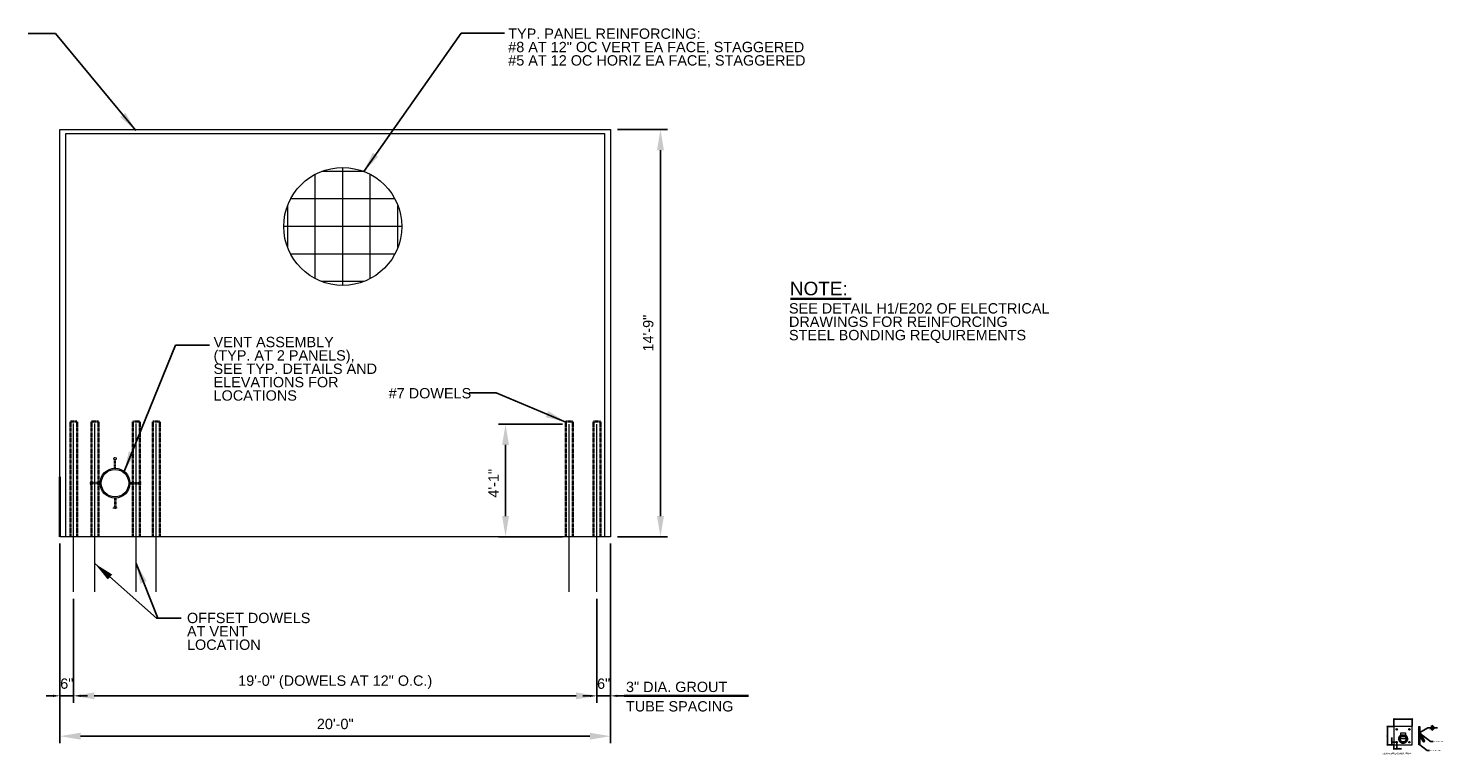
# Model space of a CAD drawing. Header units: inches. Extents: x -829 to 2226, y 10 to 4755.
# Tile 13 of 54: x -91 to 526, y 831 to 1147. Entities that reach past the tile are written whole.
import ezdxf
from ezdxf.enums import TextEntityAlignment as Align

# ---------------------------------------------------------------- set-up
doc = ezdxf.new("R2010")
doc.units = ezdxf.units.IN
doc.header["$LTSCALE"] = 0.5
doc.header["$MEASUREMENT"] = 0
for name, pattern in [('DGN Style 3', [0.621993, 0.444281, -0.177712]), ('HIDDEN', [0.375, 0.25, -0.125]), ('HIDDEN2', [0.1875, 0.125, -0.0625])]:
    doc.linetypes.add(name, pattern=pattern)
for name, color, linetype, lineweight in [('G-ANNO-DIM', 7, 'Continuous', 0), ('G-ANNO-DIMS', 7, 'Continuous', 35), ('G-ANNO-TEXT', 7, 'Continuous', 35), ('Level 1', 7, 'Continuous', 0), ('S-ANNO-TEXT', 7, 'Continuous', 0), ('S-FNDN-WALL-CONC', 7, 'Continuous', 0), ('S-SECT-RBAR', 7, 'Continuous', 0), ('S-STRL-MISC', 7, 'Continuous', 0)]:
    doc.layers.add(name, color=color, linetype=linetype, lineweight=lineweight)
doc.styles.add('1 10', font='arial.ttf', dxfattribs={"height": 1.181102})
doc.styles.add('1 10_0', font='arial.ttf')
doc.styles.add('1 50', font='arial.ttf', dxfattribs={"height": 5.905512})
doc.styles.add('AEC 1 4_1 0 Scale', font='arial.ttf', dxfattribs={"height": 4.5})
doc.styles.add('AEC_3_1 0 Scale', font='arial.ttf', dxfattribs={"height": 0.375})
doc.dimstyles.new('1 10', dxfattribs={"dimtxt": 1.181102, "dimasz": 1.771654, "dimexe": 0.590551, "dimexo": 0.590551, "dimgap": 0.590551, "dimtad": 1, "dimdec": 0, "dimzin": 11, "dimdsep": 46, "dimtxsty": '1 10', "dimblk": '_Oblique_0.3', "dimcen": 0.09, "dimadec": 4, "dimazin": 3, "dimtfac": 1, "dimtdec": 0, "dimtofl": 0, "dimtmove": 0, "dimatfit": 3, "dimfxl": 1, "dimfrac": 2, "dimtolj": 1, "dimtzin": 11, "dimarcsym": 0})
doc.dimstyles.new("1 4 1'-0", dxfattribs={"dimtxt": 4.5, "dimasz": 9, "dimexe": 3, "dimexo": 3, "dimgap": 3, "dimtad": 1, "dimdec": 0, "dimzin": 11, "dimdsep": 46, "dimlunit": 3, "dimtxsty": 'AEC 1 4_1 0 Scale', "dimcen": 0.09, "dimadec": 4, "dimazin": 3, "dimtfac": 1, "dimtdec": 0, "dimtofl": 0, "dimtmove": 0, "dimatfit": 3, "dimfxl": 1, "dimfrac": 2, "dimtolj": 1, "dimtzin": 11, "dimarcsym": 0})
doc.dimstyles.new("3 1'-0", dxfattribs={"dimtxt": 0.375, "dimasz": 0.5, "dimexe": 0.25, "dimexo": 0.25, "dimgap": 0.125, "dimtad": 1, "dimdec": 4, "dimzin": 7, "dimdsep": 46, "dimlunit": 4, "dimtxsty": 'AEC_3_1 0 Scale', "dimblk": '_Oblique_0.5', "dimcen": 0.09, "dimadec": 4, "dimazin": 3, "dimtfac": 1, "dimtdec": 4, "dimtofl": 0, "dimtmove": 0, "dimatfit": 3, "dimfxl": 1, "dimfrac": 2, "dimtolj": 1, "dimtzin": 7, "dimarcsym": 1})

# ---------------------------------------------------------------- blocks, each defined once
blk = doc.blocks.new('_Oblique_0.3')
at = {"color": 0, "linetype": 'ByBlock', "lineweight": -2}
for p, q in [((0, 0), (-1, 0)), ((0.5, 0.167), (-0.5, -0.167))]:
    blk.add_line(p, q, dxfattribs=at)
blk = doc.blocks.new('*D294')
at = {"layer": 'Defpoints', "color": 0, "transparency": 16777216}
for p in [(163.25, 1103.3), (185.02, 1103.3), (163.25, 925.8)]:
    blk.add_point(p, dxfattribs=at)
at = {"layer": 'G-ANNO-DIMS', "color": 0, "lineweight": -2, "transparency": 16777216}
for p, q in [((166.25, 1103.3), (188.02, 1103.3)), ((185.02, 934.8), (185.02, 1094.3)), ((166.25, 925.8), (188.02, 925.8))]:
    blk.add_line(p, q, dxfattribs=at)
at = {"layer": 'G-ANNO-DIMS', "color": 0, "transparency": 16777216}
for points in [[(183.52, 1094.3), (186.52, 1094.3), (185.02, 1103.3)], [(183.52, 934.8), (186.52, 934.8), (185.02, 925.8)]]:
    blk.add_solid(points, dxfattribs=at)
at = {"layer": 'G-ANNO-DIMS', "color": 0, "transparency": 16777216, "insert": (179.72, 1014.55), "char_height": 4.5, "attachment_point": 5, "rotation": 90, "style": 'AEC 1 4_1 0 Scale'}
blk.add_mtext('\\A1;14\'-9"', dxfattribs=at)
blk = doc.blocks.new('*D295')
at = {"layer": 'Defpoints', "color": 0, "transparency": 16777216}
for p in [(-76.75, 925.8), (163.25, 925.8), (163.25, 838.86)]:
    blk.add_point(p, dxfattribs=at)
at = {"layer": 'G-ANNO-DIMS', "color": 0, "lineweight": -2, "transparency": 16777216}
for p, q in [((-76.75, 922.8), (-76.75, 835.86)), ((163.25, 922.8), (163.25, 835.86)), ((-67.75, 838.86), (154.25, 838.86))]:
    blk.add_line(p, q, dxfattribs=at)
at = {"layer": 'G-ANNO-DIMS', "color": 0, "transparency": 16777216}
for points in [[(-67.75, 840.36), (-67.75, 837.36), (-76.75, 838.86)], [(154.25, 840.36), (154.25, 837.36), (163.25, 838.86)]]:
    blk.add_solid(points, dxfattribs=at)
at = {"layer": 'G-ANNO-DIMS', "color": 0, "transparency": 16777216, "insert": (43.25, 844.16), "char_height": 4.5, "attachment_point": 5, "style": 'AEC 1 4_1 0 Scale'}
blk.add_mtext('\\A1;20\'-0"', dxfattribs=at)
blk = doc.blocks.new('*D296')
at = {"layer": 'Defpoints', "color": 0, "transparency": 16777216}
for p in [(163.25, 925.8), (157.25, 901.78), (163.25, 856.43)]:
    blk.add_point(p, dxfattribs=at)
at = {"layer": 'G-ANNO-DIMS', "color": 0, "lineweight": -2, "transparency": 16777216}
for p, q in [((163.25, 922.8), (163.25, 853.43)), ((157.25, 898.78), (157.25, 853.43)), ((154.25, 856.43), (151.25, 856.43)), ((157.25, 856.43), (163.25, 856.43)), ((166.25, 856.43), (169.25, 856.43))]:
    blk.add_line(p, q, dxfattribs=at)
at = {"layer": 'G-ANNO-DIMS', "color": 0, "transparency": 16777216}
for points in [[(154.25, 856.93), (154.25, 855.93), (157.25, 856.43)], [(166.25, 856.93), (166.25, 855.93), (163.25, 856.43)]]:
    blk.add_solid(points, dxfattribs=at)
at = {"layer": 'G-ANNO-DIMS', "color": 0, "transparency": 16777216, "insert": (160.25, 861.73), "char_height": 4.5, "attachment_point": 5, "style": 'AEC 1 4_1 0 Scale'}
blk.add_mtext('\\A1;6"', dxfattribs=at)
blk = doc.blocks.new('*D297')
at = {"layer": 'Defpoints', "color": 0, "transparency": 16777216}
for p in [(145.26, 974.82), (117.49, 925.8), (145.26, 925.8)]:
    blk.add_point(p, dxfattribs=at)
at = {"layer": 'G-ANNO-DIMS', "color": 0, "lineweight": -2, "transparency": 16777216}
for p, q in [((142.26, 974.82), (114.49, 974.82)), ((117.49, 965.82), (117.49, 934.8)), ((142.26, 925.8), (114.49, 925.8))]:
    blk.add_line(p, q, dxfattribs=at)
at = {"layer": 'G-ANNO-DIMS', "color": 0, "transparency": 16777216}
for points in [[(115.99, 965.82), (118.99, 965.82), (117.49, 974.82)], [(115.99, 934.8), (118.99, 934.8), (117.49, 925.8)]]:
    blk.add_solid(points, dxfattribs=at)
at = {"layer": 'G-ANNO-DIMS', "color": 0, "transparency": 16777216, "insert": (112.24, 949.1), "char_height": 4.5, "attachment_point": 5, "rotation": 90, "style": 'AEC 1 4_1 0 Scale'}
blk.add_mtext('\\A1;4\'-1"', dxfattribs=at)
blk = doc.blocks.new('*D298')
at = {"layer": 'Defpoints', "color": 0, "transparency": 16777216}
for p in [(-76.75, 925.8), (-70.77, 901.78), (-70.77, 856.45)]:
    blk.add_point(p, dxfattribs=at)
at = {"layer": 'G-ANNO-DIMS', "color": 0, "lineweight": -2, "transparency": 16777216}
for p, q in [((-76.75, 922.8), (-76.75, 853.45)), ((-70.77, 898.78), (-70.77, 853.45)), ((-79.75, 856.45), (-82.75, 856.45)), ((-76.75, 856.45), (-70.77, 856.45)), ((-67.77, 856.45), (-64.77, 856.45))]:
    blk.add_line(p, q, dxfattribs=at)
at = {"layer": 'G-ANNO-DIMS', "color": 0, "transparency": 16777216}
for points in [[(-79.75, 856.95), (-79.75, 855.95), (-76.75, 856.45)], [(-67.77, 856.95), (-67.77, 855.95), (-70.77, 856.45)]]:
    blk.add_solid(points, dxfattribs=at)
at = {"layer": 'G-ANNO-DIMS', "color": 0, "transparency": 16777216, "insert": (-73.76, 861.75), "char_height": 4.5, "attachment_point": 5, "style": 'AEC 1 4_1 0 Scale'}
blk.add_mtext('\\A1;6"', dxfattribs=at)
blk = doc.blocks.new('*D299')
at = {"layer": 'Defpoints', "color": 0, "transparency": 16777216}
for p in [(-70.77, 901.78), (157.25, 901.78), (157.25, 856.45)]:
    blk.add_point(p, dxfattribs=at)
at = {"layer": 'G-ANNO-DIMS', "color": 0, "lineweight": -2, "transparency": 16777216}
for p, q in [((-70.77, 898.78), (-70.77, 853.45)), ((157.25, 898.78), (157.25, 853.45)), ((-61.77, 856.45), (148.25, 856.45))]:
    blk.add_line(p, q, dxfattribs=at)
at = {"layer": 'G-ANNO-DIMS', "color": 0, "transparency": 16777216}
for points in [[(-61.77, 857.95), (-61.77, 854.95), (-70.77, 856.45)], [(148.25, 857.95), (148.25, 854.95), (157.25, 856.45)]]:
    blk.add_solid(points, dxfattribs=at)
at = {"layer": 'G-ANNO-DIMS', "color": 0, "transparency": 16777216, "insert": (43.24, 862.4), "char_height": 4.5, "attachment_point": 5, "style": 'AEC 1 4_1 0 Scale'}
blk.add_mtext('\\A1;19\'-0" (DOWELS AT 12" O.C.)', dxfattribs=at)
blk = doc.blocks.new('_Oblique_0.5')
at = {"color": 0, "linetype": 'ByBlock', "lineweight": -2}
for p, q in [((0, 0), (-1, 0)), ((0.5, 0.25), (-0.5, -0.25))]:
    blk.add_line(p, q, dxfattribs=at)
blk = doc.blocks.new('*D300')
at = {"layer": 'Defpoints', "color": 0, "linetype": 'Continuous', "transparency": 16777216}
for p in [(512.74, 846.29), (504.74, 843.03), (512.74, 843.03)]:
    blk.add_point(p, dxfattribs=at)
at = {"layer": 'G-ANNO-DIMS', "color": 0, "linetype": 'Continuous', "lineweight": -2, "transparency": 16777216}
for p, q in [((504.74, 843.28), (504.74, 846.54)), ((505.24, 846.29), (512.24, 846.29)), ((512.74, 843.28), (512.74, 846.54))]:
    blk.add_line(p, q, dxfattribs=at)
at = {"layer": 'G-ANNO-DIMS', "color": 0, "linetype": 'Continuous', "lineweight": -2, "transparency": 16777216, "xscale": 0.5, "yscale": 0.5, "zscale": 0.5, "rotation": 180}
blk.add_blockref('_Oblique_0.5', (504.74, 846.29), dxfattribs=at)
at = {"layer": 'G-ANNO-DIMS', "color": 0, "linetype": 'Continuous', "lineweight": -2, "transparency": 16777216, "xscale": 0.5, "yscale": 0.5, "zscale": 0.5}
blk.add_blockref('_Oblique_0.5', (512.74, 846.29), dxfattribs=at)
at = {"layer": 'G-ANNO-DIMS', "color": 0, "linetype": 'Continuous', "lineweight": 0, "transparency": 16777216, "insert": (508.74, 846.61), "char_height": 0.375, "attachment_point": 5, "style": 'AEC_3_1 0 Scale'}
blk.add_mtext('\\A1;8"', dxfattribs=at)
blk = doc.blocks.new('*D301')
at = {"layer": 'Defpoints', "color": 0, "linetype": 'Continuous', "transparency": 16777216}
for p in [(504.74, 843.03), (501.95, 835.03), (504.74, 835.03)]:
    blk.add_point(p, dxfattribs=at)
at = {"layer": 'G-ANNO-DIMS', "color": 0, "linetype": 'Continuous', "lineweight": -2, "transparency": 16777216}
for p, q in [((504.49, 843.03), (501.7, 843.03)), ((501.95, 842.53), (501.95, 835.53)), ((504.49, 835.03), (501.7, 835.03))]:
    blk.add_line(p, q, dxfattribs=at)
at = {"layer": 'G-ANNO-DIMS', "color": 0, "linetype": 'Continuous', "lineweight": -2, "transparency": 16777216, "xscale": 0.5, "yscale": 0.5, "zscale": 0.5}
for p, rotation in [((501.95, 843.03), 90), ((501.95, 835.03), 270)]:
    blk.add_blockref('_Oblique_0.5', p, dxfattribs=dict(at, rotation=rotation))
at = {"layer": 'G-ANNO-DIMS', "color": 0, "linetype": 'Continuous', "lineweight": 0, "transparency": 16777216, "insert": (501.63, 839.03), "char_height": 0.375, "attachment_point": 5, "rotation": 90, "style": 'AEC_3_1 0 Scale'}
blk.add_mtext('\\A1;8"', dxfattribs=at)
blk = doc.blocks.new('*D302')
at = {"layer": 'Defpoints', "color": 0, "linetype": 'Continuous', "transparency": 16777216}
for p in [(504.74, 835.03), (505.99, 836.29), (505.99, 833.29)]:
    blk.add_point(p, dxfattribs=at)
at = {"layer": 'G-ANNO-DIMS', "color": 0, "linetype": 'Continuous', "lineweight": -2, "transparency": 16777216}
for p, q in [((504.74, 834.78), (504.74, 833.04)), ((505.24, 833.29), (505.49, 833.29)), ((505.99, 836.04), (505.99, 833.04)), ((505.99, 833.29), (508.01, 833.29))]:
    blk.add_line(p, q, dxfattribs=at)
at = {"layer": 'G-ANNO-DIMS', "color": 0, "linetype": 'Continuous', "lineweight": -2, "transparency": 16777216, "xscale": 0.5, "yscale": 0.5, "zscale": 0.5, "rotation": 180}
blk.add_blockref('_Oblique_0.5', (504.74, 833.29), dxfattribs=at)
at = {"layer": 'G-ANNO-DIMS', "color": 0, "linetype": 'Continuous', "lineweight": -2, "transparency": 16777216, "xscale": 0.5, "yscale": 0.5, "zscale": 0.5}
blk.add_blockref('_Oblique_0.5', (505.99, 833.29), dxfattribs=at)
at = {"layer": 'G-ANNO-DIMS', "color": 0, "linetype": 'Continuous', "lineweight": 0, "transparency": 16777216, "insert": (507.25, 833.61), "char_height": 0.375, "attachment_point": 5, "style": 'AEC_3_1 0 Scale'}
blk.add_mtext('\\A1;1 1/4"', dxfattribs=at)
blk = doc.blocks.new('*D303')
at = {"layer": 'Defpoints', "color": 0, "linetype": 'Continuous', "transparency": 16777216}
for p in [(503.85, 836.29), (504.74, 835.03), (505.99, 836.29)]:
    blk.add_point(p, dxfattribs=at)
at = {"layer": 'G-ANNO-DIMS', "color": 0, "linetype": 'Continuous', "lineweight": -2, "transparency": 16777216}
for p, q in [((505.74, 836.29), (503.6, 836.29)), ((504.49, 835.03), (503.6, 835.03)), ((503.85, 836.29), (503.85, 838.31)), ((503.85, 835.53), (503.85, 835.79))]:
    blk.add_line(p, q, dxfattribs=at)
at = {"layer": 'G-ANNO-DIMS', "color": 0, "linetype": 'Continuous', "lineweight": -2, "transparency": 16777216, "xscale": 0.5, "yscale": 0.5, "zscale": 0.5}
for p, rotation in [((503.85, 836.29), 90), ((503.85, 835.03), 270)]:
    blk.add_blockref('_Oblique_0.5', p, dxfattribs=dict(at, rotation=rotation))
at = {"layer": 'G-ANNO-DIMS', "color": 0, "linetype": 'Continuous', "lineweight": 0, "transparency": 16777216, "insert": (503.53, 837.55), "char_height": 0.375, "attachment_point": 5, "rotation": 90, "style": 'AEC_3_1 0 Scale'}
blk.add_mtext('\\A1;1 1/4"', dxfattribs=at)

msp = doc.modelspace()

# ---------------------------------------------------------------- linework, layer by layer
at = {"layer": 'G-ANNO-DIM', "linetype": 'Continuous', "flags": 128}
for points in [[(504.73827, 835.02696), (512.73827, 835.02696), (512.73827, 843.02696), (504.73827, 843.02696), (504.73827, 835.02696)], [(507.73827, 840.27696), (509.73827, 840.27696), (509.73827, 837.77696), (507.73827, 837.77696), (507.73827, 840.27696)]]:
    msp.add_lwpolyline(points, close=True, dxfattribs=at)
at = {"layer": 'G-ANNO-DIM', "flags": 128}
msp.add_lwpolyline([(515.63192, 843.02696), (515.63192, 843.02696), (515.63192, 835.02696), (515.63192, 835.02696), (515.63192, 843.02696)], close=True, dxfattribs=at)
msp.add_lwpolyline([(515.63192, 843.02696), (516.00692, 843.02696), (516.00692, 835.02696), (515.63192, 835.02696)], dxfattribs=at)
at = {"layer": 'G-ANNO-DIM', "linetype": 'Continuous'}
for centre in [(505.98827, 841.82696), (511.48827, 841.82696), (505.98827, 836.28946), (511.48827, 836.22696)]:
    msp.add_circle(centre, 0.31586, dxfattribs=at)
at = {"layer": 'G-ANNO-DIM'}
msp.add_circle((516.64014, 839.02696), 0.1875, dxfattribs=at)
at = {"layer": 'G-ANNO-DIMS'}
for p, q in [((169.25443, 856.4344, -84.59797), (223.42682, 856.4344, -84.59797)), ((516.81243, 839.10094), (517.89346, 836.78266)), ((516.46598, 838.9575), (517.54701, 836.63922))]:
    msp.add_line(p, q, dxfattribs=at)
for centre, radius, start, end in [((508.73826, 837.7109), 1.78037, 124.17174695, 55.82825305), ((508.73826, 837.71602), 1.53037, 130.80072815, 49.19927185)]:
    msp.add_arc(centre, radius, start, end, dxfattribs=at)
at = {"layer": 'G-ANNO-DIMS', "extrusion": (0, 0, -1)}
msp.add_arc((-517.72024, 836.71094), 0.18748, 157.50907121, 337.50907121, dxfattribs=at)
at = {"layer": 'G-ANNO-TEXT'}
for p, q in [((241.64018, 1029.54182, -84.59797), (268.20599, 1029.54182, -84.59797)), ((-76.74509, 925.79949, -84.59797), (-76.74509, 951.85128, -84.59797)), ((521.27729, 843.55838), (522.33102, 842.52406)), ((521.27729, 842.52592), (521.27729, 843.55838)), ((521.27729, 841.49346), (522.33102, 842.52779)), ((521.27729, 842.52592), (521.27729, 841.49346))]:
    msp.add_line(p, q, dxfattribs=at)
at = {"layer": 'G-ANNO-TEXT', "linetype": 'DGN Style 3'}
for p, q in [((507.73827, 839.1839), (509.73827, 839.1839)), ((507.73827, 838.87449), (509.73827, 838.87449))]:
    msp.add_line(p, q, dxfattribs=at)
at = {"layer": 'G-ANNO-TEXT', "linetype": 'HIDDEN', "elevation": -84.59797}
for points in [[(-72.18752, 976.0989), (-69.1954, 976.0989), (-69.1954, 925.79949)], [(-72.18752, 976.0989), (-72.18752, 925.79949)], [(-62.9789, 976.0989), (-59.98678, 976.0989), (-59.98678, 925.79949)], [(-62.9789, 976.0989), (-62.9789, 925.79949)], [(-44.9789, 976.0989), (-41.98678, 976.0989), (-41.98678, 925.79949)], [(-44.9789, 976.0989), (-44.9789, 925.79949)], [(-36.18752, 976.0989), (-33.1954, 976.0989), (-33.1954, 925.79949)], [(-36.18752, 976.0989), (-36.18752, 925.79949)], [(143.84109, 976.0989), (146.83321, 976.0989), (146.83321, 925.79949)], [(143.84109, 976.0989), (143.84109, 925.79949)], [(155.83318, 976.0989), (158.8253, 976.0989), (158.8253, 925.79949)], [(155.83318, 976.0989), (155.83318, 925.79949)]]:
    msp.add_lwpolyline(points, dxfattribs=at)
at = {"layer": 'Level 1', "flags": 128}
msp.add_lwpolyline([(516.10377, 840.44117), (517.51798, 839.02696), (516.10801, 837.6085), (516.09953, 837.61699), (516.09903, 837.61691, -0.414213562), (516.09903, 838.04117), (516.09953, 838.04125), (516.86391, 838.81412), (516.86377, 838.81439, 0.414213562), (516.86377, 839.23866), (516.86391, 839.23838), (516.09458, 840.00772), (516.09479, 840.00764, -0.414213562), (516.09479, 840.4319), (516.09458, 840.43198), (516.10377, 840.44117)], format="xyb", close=True, dxfattribs=at)
at = {"layer": 'S-ANNO-TEXT'}
for radius in [6.49605, 5.98424]:
    msp.add_circle((-52.74509, 949.14476, -84.59797), radius, dxfattribs=at)
at = {"layer": 'S-FNDN-WALL-CONC'}
msp.add_circle((46.53646, 1061.05064, -84.59797), 25.70794, dxfattribs=at)
msp.add_3dface([(-76.74509, 1103.29572, -84.59797), (163.25443, 1103.29572, -84.59797), (163.25443, 925.79949, -84.59797), (-76.74509, 925.79949, -84.59797)], dxfattribs=at)
at = {"layer": 'S-SECT-RBAR'}
for p, q in [((46.53646, 1035.34271, -84.59797), (46.53646, 1086.75858, -84.59797)), ((34.52861, 1038.3194, -84.59797), (34.52861, 1083.78189, -84.59797)), ((55.70947, 1085.06634, -84.59797), (37.36345, 1085.06634, -84.59797)), ((58.54431, 1038.3194, -84.59797), (58.54431, 1083.78189, -84.59797)), ((22.52076, 1051.87763, -84.59797), (22.52076, 1070.22366, -84.59797)), ((69.26771, 1073.05849, -84.59797), (23.80521, 1073.05849, -84.59797)), ((70.55216, 1051.87763, -84.59797), (70.55216, 1070.22366, -84.59797)), ((72.2444, 1061.05064, -84.59797), (20.82852, 1061.05064, -84.59797)), ((69.26771, 1049.04279, -84.59797), (23.80521, 1049.04279, -84.59797)), ((55.70947, 1037.03494, -84.59797), (37.36345, 1037.03494, -84.59797)), ((-70.7702, 901.78379, -84.59797), (-70.7702, 975.13924, -84.59797)), ((-61.56158, 901.78379, -84.59797), (-61.56158, 975.13924, -84.59797)), ((-43.56158, 901.78379, -84.59797), (-43.56158, 975.13924, -84.59797)), ((-34.7702, 901.78379, -84.59797), (-34.7702, 975.13924, -84.59797)), ((145.25841, 901.78379, -84.59797), (145.25841, 974.82179, -84.59797)), ((157.2505, 901.78379, -84.59797), (157.2505, 974.82179, -84.59797))]:
    msp.add_line(p, q, dxfattribs=at)
at = {"layer": 'S-STRL-MISC'}
for p, q in [((-74.14667, 925.79949, -84.59797), (-74.14667, 1101.64202, -84.59797)), ((-74.14667, 1101.64202, -84.59797), (160.65601, 1101.64202, -84.59797)), ((160.65601, 1101.64202, -84.59797), (160.65601, 925.79949, -84.59797))]:
    msp.add_line(p, q, dxfattribs=at)
at = {"layer": 'S-STRL-MISC', "linetype": 'HIDDEN2', "ltscale": 0.75}
for p, q in [((-53.02634, 955.63472, -84.59797), (-53.02634, 959.65046, -84.59797)), ((-52.46384, 955.63472, -84.59797), (-52.46384, 959.65046, -84.59797)), ((-59.2327, 949.37622, -84.59797), (-63.24844, 949.37622, -84.59797)), ((-59.2327, 948.81372, -84.59797), (-63.24844, 948.81372, -84.59797)), ((-46.25514, 949.42601, -84.59797), (-42.2394, 949.42601, -84.59797)), ((-46.25514, 948.86352, -84.59797), (-42.2394, 948.86352, -84.59797)), ((-53.00229, 942.65589, -84.59797), (-53.00229, 938.64015, -84.59797)), ((-52.43979, 942.65589, -84.59797), (-52.43979, 938.64015, -84.59797))]:
    msp.add_line(p, q, dxfattribs=at)
at = {"layer": 'S-STRL-MISC', "linetype": 'HIDDEN2', "ltscale": 0.5}
for points in [[(-53.40134, 959.65046, -84.59797), (-52.08885, 959.65046, -84.59797), (-52.08885, 960.21296, -84.59797), (-53.40134, 960.21296, -84.59797)], [(-63.06094, 948.43872, -84.59797), (-63.06094, 949.75122, -84.59797), (-63.62344, 949.75122, -84.59797), (-63.62344, 948.43872, -84.59797)], [(-42.2394, 948.48852, -84.59797), (-42.2394, 949.80101, -84.59797), (-41.6769, 949.80101, -84.59797), (-41.6769, 948.48852, -84.59797)], [(-53.37729, 938.64015, -84.59797), (-52.06479, 938.64015, -84.59797), (-52.06479, 938.07765, -84.59797), (-53.37729, 938.07765, -84.59797)]]:
    msp.add_3dface(points, dxfattribs=at)

# ---------------------------------------------------------------- texts
at = {"layer": 'G-ANNO-DIM', "color": 7}
for s, height, style, p in [('NOTE:', 5.905512, '1 50', (241.43469, 1036.9672, -84.59797)), ('#7 DOWELS', 4.5, 'AEC 1 4_1 0 Scale', (66.55265, 990.60602, -84.59797))]:
    msp.add_text(s, height=height, dxfattribs=dict(at, style=style)).set_placement(p, align=Align.TOP_LEFT)
at = {"layer": 'G-ANNO-DIM', "color": 7, "insert": (118.66584, 1147.35242, -84.59797), "char_height": 4.5, "attachment_point": 1, "line_spacing_factor": 0.776524, "style": 'AEC 1 4_1 0 Scale'}
msp.add_mtext('TYP. PANEL REINFORCING:\\P#8 AT 12" OC VERT EA FACE, STAGGERED\\P#5 AT 12 OC HORIZ EA FACE, STAGGERED', dxfattribs=at)
at = {"layer": 'G-ANNO-DIM', "color": 7, "char_height": 4.5, "attachment_point": 1, "line_spacing_factor": 0.776524, "style": 'AEC 1 4_1 0 Scale'}
for s, insert, width in [('SEE DETAIL H1/E202 OF ELECTRICAL DRAWINGS FOR REINFORCING STEEL BONDING REQUIREMENTS', (241.04015, 1027.61175, -84.59797), 115.5811083), ('OFFSET DOWELS AT VENT LOCATION', (-21.36505, 892.64436, -84.59797), 58.8331999)]:
    msp.add_mtext(s, dxfattribs=dict(at, insert=insert, width=width))
at = {"layer": 'G-ANNO-TEXT', "color": 7, "style": 'AEC 1 4_1 0 Scale'}
for s, p in [('3" DIA. GROUT', (170.00107, 862.59971, -84.59797)), ('TUBE SPACING', (170.00107, 854.12833, -84.59797))]:
    msp.add_text(s, height=4.5, dxfattribs=at).set_placement(p, align=Align.TOP_LEFT)
at = {"layer": 'G-ANNO-TEXT', "color": 7, "attachment_point": 1, "line_spacing_factor": 0.776524}
for s, insert, char_height, width, style in [('VENT ASSEMBLY\\P(TYP. AT 2 PANELS),\\PSEE TYP. DETAILS AND ELEVATIONS FOR LOCATIONS', (-9.78456, 1012.92989, -84.59797), 4.5, 84.9717596, 'AEC 1 4_1 0 Scale'), ('RING SHALL BE 3/8" THICK, 2 1/2" DIA., A36 STEEL, GALVANIZED AND PAINTED SAFETY YELLOW.', (499.80767, 831.65997), 0.375, 15.1786752, 'AEC_3_1 0 Scale')]:
    msp.add_mtext(s, dxfattribs=dict(at, insert=insert, char_height=char_height, width=width, style=style))
at = {"layer": 'G-ANNO-TEXT', "color": 7, "char_height": 0.375, "attachment_point": 1, "line_spacing_factor": 0.6, "style": 'AEC_3_1 0 Scale'}
for s, insert in [('1/4', (520.1883, 842.28282)), ('L2"x2"x3/8" x 0\'-2"', (522.01346, 836.76752)), ('3/8" THICK PLATE', (520.51224, 832.80076))]:
    msp.add_mtext(s, dxfattribs=dict(at, insert=insert))

# ---------------------------------------------------------------- dimensions: what is measured, and where the dimension line sits
at = {"layer": 'G-ANNO-DIMS'}
dim = msp.add_linear_dim(base=(185.02051, 1103.29572, -84.59797), p1=(163.25443, 925.79949, -84.59797), p2=(163.25443, 1103.29572, -84.59797), angle=90, dimstyle="1 4 1'-0", dxfattribs=at)
dim.commit()
dim.dimension.update_dxf_attribs({"geometry": '*D294', "text_midpoint": (179.72294, 1014.54761, -84.59797)})
dim = msp.add_linear_dim(base=(117.49499, 925.79949, -84.59797), p1=(145.25841, 974.82179, -84.59797), p2=(145.25841, 925.79949, -84.59797), angle=270, dimstyle="1 4 1'-0", dxfattribs=at)
dim.commit()
dim.dimension.update_dxf_attribs({"geometry": '*D297', "text_midpoint": (117.49499, 949.09631, -84.59797), "dimtype": 160})
for base, p1, p2, override, picture, middle in [((-70.7702, 856.45161, -84.59797), (-76.74509, 925.79949, -84.59797), (-70.7702, 901.78379, -84.59797), {"dimasz": 3, "dimtofl": 1}, '*D298', (-73.75765, 856.45161, -84.59797)), ((163.25443, 856.4344, -84.59797), (157.2505, 901.78379, -84.59797), (163.25443, 925.79949, -84.59797), {"dimasz": 3, "dimdle": 0, "dimtofl": 1}, '*D296', (160.25246, 856.4344, -84.59797))]:
    dim = msp.add_linear_dim(base=base, p1=p1, p2=p2, dimstyle="1 4 1'-0", override=override, dxfattribs=at)
    dim.commit()
    dim.dimension.update_dxf_attribs({"geometry": picture, "text_midpoint": middle, "dimtype": 160})
dim = msp.add_linear_dim(base=(163.25443, 838.86016, -84.59797), p1=(-76.74509, 925.79949, -84.59797), p2=(163.25443, 925.79949, -84.59797), dimstyle="1 4 1'-0", dxfattribs=at)
dim.commit()
dim.dimension.update_dxf_attribs({"geometry": '*D295', "text_midpoint": (43.25467, 844.15773, -84.59797)})
dim = msp.add_linear_dim(base=(157.2505, 856.45161, -84.59797), p1=(-70.7702, 901.78379, -84.59797), p2=(157.2505, 901.78379, -84.59797), text='<> (DOWELS AT 12" O.C.)', dimstyle="1 4 1'-0", dxfattribs=at)
dim.commit()
dim.dimension.update_dxf_attribs({"geometry": '*D299', "text_midpoint": (43.24015, 862.40301, -84.59797)})
at = {"layer": 'G-ANNO-DIMS', "linetype": 'Continuous', "lineweight": 0}
for base, p1, p2, picture, middle in [((512.73827, 846.29238), (504.73827, 843.02696), (512.73827, 843.02696), '*D300', (508.73827, 846.60884)), ((505.98827, 833.28793), (504.73827, 835.02696), (505.98827, 836.28946), '*D302', (507.24803, 833.60682))]:
    dim = msp.add_linear_dim(base=base, p1=p1, p2=p2, dimstyle="3 1'-0", dxfattribs=at)
    dim.commit()
    dim.dimension.update_dxf_attribs({"geometry": picture, "text_midpoint": middle})
for base, p1, p2, angle, picture, middle in [((501.94921, 835.02696), (504.73827, 843.02696), (504.73827, 835.02696), 270, '*D301', (501.63274, 839.02696)), ((503.85174, 836.28946), (504.73827, 835.02696), (505.98827, 836.28946), 90, '*D303', (503.53284, 837.54922))]:
    dim = msp.add_linear_dim(base=base, p1=p1, p2=p2, angle=angle, dimstyle="3 1'-0", dxfattribs=at)
    dim.commit()
    dim.dimension.update_dxf_attribs({"geometry": picture, "text_midpoint": middle})

# ---------------------------------------------------------------- leaders
at = {"layer": 'G-ANNO-TEXT', "linetype": 'Continuous', "lineweight": 0}
for points in [[(-43.69783, 1102.8752, -84.59797), (-78.73477, 1145.13966, -84.59797), (-90.53843, 1145.13966, -84.59797)], [(55.70947, 1085.06634, -84.59797), (98.0958, 1145.33456, -84.59797), (117.03794, 1145.33456, -84.59797)], [(-48.7388, 954.2583, -84.59797), (-26.31057, 1009.30354, -84.59797), (-11.53375, 1009.30354, -84.59797)], [(143.76235, 975.80788), (113.4699, 988.57456), (101.66624, 988.57456)], [(-61.56158, 914.11063), (-34.6461, 890.3517), (-23.95528, 890.3517)], [(-43.56158, 914.11063), (-34.10472, 890.3517), (-23.95528, 890.3517)]]:
    msp.add_leader(points, dimstyle='1 10', override={"dimtxt": 5.905512, "dimasz": 8.858268, "dimgap": 5.905512, "dimtxsty": '1 10_0'}, dxfattribs=at)
at = {"layer": 'G-ANNO-TEXT'}
for points in [[(516.01557, 840.40266), (519.47534, 842.52592), (523.69892, 842.52592)], [(516.00692, 835.02696), (519.24531, 832.57634), (520.28562, 832.57634)], [(517.50004, 839.00891), (520.74653, 836.5431), (521.78684, 836.5431)]]:
    msp.add_leader(points, dimstyle="3 1'-0", override={"dimgap": 0.5}, dxfattribs=at)

doc.saveas('drawing.dxf')
